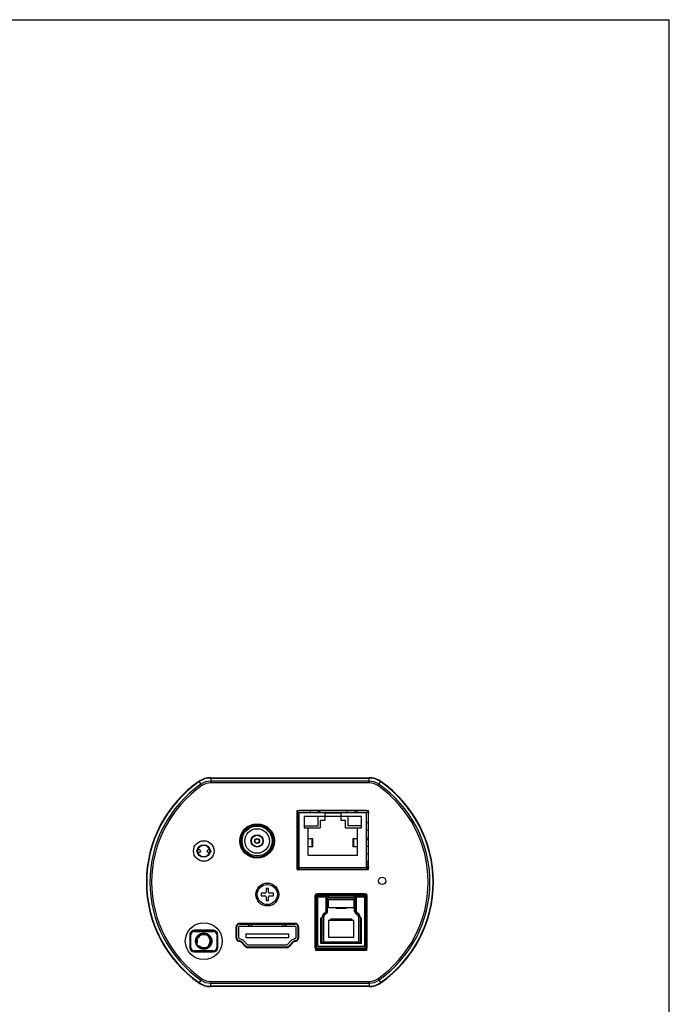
# Model space of a CAD drawing. Header units: millimetres. Extents: x 0 to 559, y 0 to 432.
# Tile 6 of 6: x 400 to 559, y 191 to 432. Entities that reach past the tile are written whole.
import ezdxf

# ---------------------------------------------------------------- set-up
doc = ezdxf.new("R2010")
doc.units = ezdxf.units.MM
doc.header["$LTSCALE"] = 30.734
doc.layers.get('0').update_dxf_attribs({"linetype": 'CONTINUOUS'})
doc.layers.add('02___PRT_ALL_AXES', color=7, linetype='CONTINUOUS')
doc.layers.add('03___PRT_ALL_CURVES', color=7, linetype='CONTINUOUS')

msp = doc.modelspace()

# ---------------------------------------------------------------- linework, layer by layer
at = {"color": 7, "linetype": 'CONTINUOUS'}
for p, q in [((0, 431.8), (558.8, 431.8)), ((558.8, 0), (558.8, 431.8)), ((444.095, 245.887), (444.821, 244.848)), ((446.957, 246.787), (446.957, 245.52)), ((446.957, 246.787), (485.575, 246.787)), ((446.957, 246.703), (485.575, 246.703)), ((485.575, 245.936), (446.957, 245.936)), ((485.575, 245.52), (446.957, 245.52)), ((485.575, 245.52), (485.575, 246.787)), ((487.712, 244.848), (488.437, 245.887)), ((468.091, 238.272), (468.091, 224.922)), ((468.556, 224.887), (468.556, 238.307)), ((468.556, 238.307), (484.976, 238.307)), ((484.942, 238.772), (468.591, 238.772)), ((471.266, 238.307), (471.266, 238.772)), ((473.266, 238.307), (473.266, 238.772)), ((473.526, 238.772), (473.526, 238.307)), ((474.766, 238.107), (474.766, 236.307)), ((478.766, 238.107), (474.766, 238.107)), ((478.766, 236.307), (478.766, 238.107)), ((480.266, 238.307), (480.266, 238.772)), ((482.266, 238.307), (482.266, 238.772)), ((482.566, 238.772), (482.566, 238.307)), ((484.976, 224.887), (484.976, 238.307)), ((485.441, 224.922), (485.441, 238.272)), ((468.091, 237.182), (468.556, 237.182)), ((469.766, 237.307), (469.766, 234.507)), ((483.766, 237.307), (469.766, 237.307)), ((473.166, 235.007), (473.166, 237.307)), ((473.666, 236.307), (473.666, 234.507)), ((474.766, 236.307), (473.666, 236.307)), ((479.866, 236.307), (478.766, 236.307)), ((479.866, 234.507), (479.866, 236.307)), ((480.366, 237.307), (480.366, 235.007)), ((483.766, 234.507), (483.766, 237.307)), ((468.556, 234.087), (468.091, 234.087)), ((469.766, 235.007), (473.166, 235.007)), ((469.766, 234.507), (473.666, 234.507)), ((470.766, 227.897), (470.766, 234.507)), ((479.866, 234.507), (483.766, 234.507)), ((483.766, 235.007), (480.366, 235.007)), ((482.766, 227.897), (482.766, 234.507)), ((484.976, 234.087), (485.441, 234.087)), ((468.556, 232.087), (468.091, 232.087)), ((471.885, 231.887), (470.766, 231.887)), ((471.733, 229.887), (471.733, 231.887)), ((471.885, 229.887), (471.885, 231.887)), ((481.647, 231.887), (481.647, 229.887)), ((481.8, 231.887), (481.647, 231.887)), ((481.8, 231.887), (481.8, 229.887)), ((482.766, 231.887), (481.8, 231.887)), ((485.441, 232.087), (484.976, 232.087)), ((485.441, 231.637), (484.976, 231.637)), ((443.746, 228.78), (443.746, 228.995)), ((443.816, 229.137), (443.763, 229.137)), ((443.816, 228.637), (443.763, 228.637)), ((443.816, 228.437), (443.811, 228.437)), ((443.816, 228.422), (443.816, 229.353)), ((468.091, 230.087), (468.556, 230.087)), ((471.885, 229.887), (470.766, 229.887)), ((481.8, 229.887), (481.647, 229.887)), ((482.766, 229.887), (481.8, 229.887)), ((484.976, 230.087), (485.441, 230.087)), ((468.556, 228.087), (468.091, 228.087)), ((470.766, 227.897), (482.766, 227.897)), ((485.441, 228.087), (484.976, 228.087)), ((484.976, 226.033), (485.441, 226.033)), ((485.398, 226.229), (485.376, 226.341)), ((485.441, 226.231), (485.398, 226.229)), ((468.091, 224.887), (485.441, 224.887)), ((468.591, 224.422), (484.942, 224.422)), ((484.976, 225.574), (485.441, 225.574)), ((484.976, 225.087), (485.441, 225.087)), ((460.466, 219.767), (460.466, 218.867)), ((461.066, 219.767), (460.466, 219.767)), ((461.066, 218.867), (461.066, 219.767)), ((459.266, 218.567), (459.266, 217.967)), ((460.166, 218.567), (459.266, 218.567)), ((459.266, 217.967), (460.166, 217.967)), ((460.466, 217.667), (460.466, 216.767)), ((460.466, 216.767), (461.066, 216.767)), ((461.066, 216.767), (461.066, 217.667)), ((462.266, 218.567), (461.366, 218.567)), ((461.366, 217.967), (462.266, 217.967)), ((462.266, 217.967), (462.266, 218.567)), ((472.601, 217.902), (472.601, 205.422)), ((472.601, 217.337), (472.766, 217.337)), ((472.601, 216.837), (472.766, 216.837)), ((472.615, 217.987), (475.591, 217.987)), ((475.091, 217.787), (472.766, 217.787)), ((472.766, 205.059), (472.766, 217.787)), ((472.966, 217.537), (472.766, 217.537)), ((472.966, 217.537), (472.966, 205.787)), ((475.591, 217.837), (473.066, 217.837)), ((473.066, 217.637), (473.066, 217.837)), ((475.166, 217.637), (473.066, 217.637)), ((475.666, 218.402), (473.101, 218.402)), ((475.086, 217.487), (475.091, 217.487)), ((475.086, 214.212), (475.086, 217.487)), ((475.091, 217.487), (475.091, 217.787)), ((475.166, 213.787), (475.166, 217.837)), ((475.591, 217.787), (475.166, 217.787)), ((475.166, 217.487), (482.366, 217.487)), ((475.466, 214.087), (475.466, 217.487)), ((475.591, 218.092), (481.941, 218.092)), ((475.591, 218.092), (475.591, 217.487)), ((481.941, 217.832), (475.591, 217.832)), ((475.591, 217.541), (481.941, 217.541)), ((481.866, 218.437), (475.666, 218.437)), ((475.666, 218.092), (475.666, 218.437)), ((481.866, 218.287), (475.666, 218.287)), ((475.666, 217.037), (481.866, 217.037)), ((475.666, 215.037), (475.666, 217.037)), ((481.866, 218.092), (481.866, 218.437)), ((484.432, 218.402), (481.866, 218.402)), ((481.866, 217.037), (481.866, 215.037)), ((481.941, 217.487), (481.941, 218.092)), ((481.941, 217.987), (484.918, 217.987)), ((482.366, 217.787), (481.941, 217.787)), ((484.466, 217.837), (481.951, 217.837)), ((482.066, 214.087), (482.066, 217.487)), ((482.366, 213.787), (482.366, 217.837)), ((484.466, 217.637), (482.366, 217.637)), ((484.766, 217.787), (482.441, 217.787)), ((482.441, 217.787), (482.441, 217.487)), ((482.441, 217.487), (482.446, 217.487)), ((482.446, 217.487), (482.446, 214.212)), ((482.566, 217.837), (482.566, 217.987)), ((483.066, 217.837), (483.066, 217.987)), ((484.466, 217.637), (484.466, 217.837)), ((484.566, 217.537), (484.766, 217.537)), ((484.566, 205.787), (484.566, 217.537)), ((484.766, 217.787), (484.766, 205.059)), ((484.766, 217.337), (484.931, 217.337)), ((484.766, 216.837), (484.931, 216.837)), ((484.931, 205.422), (484.931, 217.902)), ((474.999, 213.999), (474.384, 213.385)), ((475.466, 214.087), (475.166, 214.087)), ((475.355, 213.819), (475.166, 214.007)), ((481.866, 215.037), (475.666, 215.037)), ((477.566, 214.877), (477.566, 215.037)), ((479.966, 214.877), (477.566, 214.877)), ((479.966, 215.037), (479.966, 214.877)), ((482.066, 214.087), (482.366, 214.087)), ((482.366, 214.007), (482.178, 213.819)), ((483.149, 213.385), (482.534, 213.999)), ((475.166, 213.787), (473.766, 212.387)), ((473.766, 212.387), (473.766, 206.387)), ((474.161, 206.307), (474.161, 212.847)), ((474.541, 212.847), (474.226, 212.847)), ((474.541, 206.687), (474.541, 212.847)), ((474.653, 213.116), (474.574, 213.195)), ((474.653, 213.116), (475.355, 213.819)), ((481.866, 211.887), (475.666, 211.887)), ((475.666, 211.887), (475.666, 207.887)), ((475.966, 212.017), (476.316, 212.367)), ((475.966, 212.017), (475.966, 211.887)), ((476.446, 211.887), (476.141, 212.192)), ((476.316, 212.367), (481.216, 212.367)), ((481.391, 212.192), (481.086, 211.887)), ((481.216, 212.367), (481.566, 212.017)), ((481.566, 212.017), (481.566, 211.887)), ((481.866, 207.887), (481.866, 211.887)), ((482.178, 213.819), (482.88, 213.116)), ((483.766, 212.387), (482.366, 213.787)), ((482.88, 213.116), (482.959, 213.195)), ((482.991, 212.847), (483.306, 212.847)), ((482.991, 212.847), (482.991, 206.687)), ((483.371, 212.847), (483.371, 206.307)), ((483.766, 206.387), (483.766, 212.387)), ((447.616, 209.527), (442.916, 209.527)), ((442.916, 209.462), (442.916, 209.262)), ((447.616, 209.462), (442.916, 209.462)), ((442.916, 209.262), (447.616, 209.262)), ((443.266, 209.527), (443.266, 209.462)), ((443.766, 209.527), (443.766, 209.462)), ((444.266, 209.527), (444.266, 209.462)), ((446.266, 209.527), (446.266, 209.462)), ((446.766, 209.527), (446.766, 209.462)), ((447.266, 209.462), (447.266, 209.527)), ((447.616, 209.262), (447.616, 209.462)), ((453.101, 210.267), (453.101, 207.787)), ((453.266, 210.267), (453.266, 207.252)), ((453.766, 210.267), (453.766, 207.787)), ((467.466, 211.232), (454.066, 211.232)), ((454.066, 211.067), (467.466, 211.067)), ((454.066, 210.567), (467.466, 210.567)), ((455.466, 211.232), (455.466, 211.067)), ((455.966, 211.232), (455.966, 211.067)), ((456.266, 210.567), (456.266, 211.067)), ((456.516, 210.567), (456.516, 211.067)), ((457.016, 210.567), (457.016, 211.232)), ((464.516, 210.567), (464.516, 211.232)), ((465.016, 211.067), (465.016, 210.567)), ((465.266, 211.067), (465.266, 210.567)), ((467.766, 207.787), (467.766, 210.267)), ((468.266, 207.252), (468.266, 210.267)), ((468.266, 209.687), (468.431, 209.687)), ((468.431, 207.787), (468.431, 210.267)), ((441.851, 208.462), (441.851, 205.312)), ((441.916, 208.462), (441.916, 205.312)), ((442.116, 208.462), (441.916, 208.462)), ((441.966, 208.756), (441.966, 208.934)), ((441.995, 208.987), (442.073, 208.987)), ((442.116, 205.312), (442.116, 208.462)), ((443.766, 207.287), (443.517, 207.287)), ((443.591, 207.407), (443.548, 207.407)), ((443.591, 207.287), (443.591, 207.544)), ((443.838, 207.607), (443.619, 207.607)), ((443.693, 207.287), (443.693, 206.487)), ((443.766, 206.487), (443.766, 207.287)), ((446.674, 206.712), (446.664, 206.329)), ((448.416, 208.462), (448.416, 205.312)), ((448.616, 208.462), (448.416, 208.462)), ((448.46, 208.987), (448.538, 208.987)), ((448.566, 208.934), (448.566, 208.756)), ((448.616, 205.312), (448.616, 208.462)), ((448.616, 207.087), (448.681, 207.087)), ((448.616, 206.787), (448.681, 206.787)), ((448.681, 205.312), (448.681, 208.462)), ((453.766, 207.045), (453.766, 206.871)), ((453.781, 206.865), (454.368, 206.683)), ((454.448, 206.831), (453.83, 207.023)), ((453.978, 207.501), (454.596, 207.309)), ((455.377, 205.788), (454.471, 206.817)), ((454.846, 207.147), (455.753, 206.119)), ((455.516, 208.587), (455.516, 207.807)), ((466.016, 208.587), (455.516, 208.587)), ((455.516, 207.807), (466.016, 207.807)), ((465.78, 206.119), (466.687, 207.147)), ((466.016, 207.807), (466.016, 208.587)), ((467.062, 206.817), (466.155, 205.788)), ((466.937, 207.309), (467.555, 207.501)), ((467.703, 207.023), (467.085, 206.831)), ((467.165, 206.683), (467.752, 206.865)), ((467.766, 207.045), (467.766, 206.871)), ((474.541, 206.687), (474.241, 206.387)), ((474.541, 206.687), (482.991, 206.687)), ((475.666, 207.887), (481.866, 207.887)), ((482.991, 206.687), (483.291, 206.387)), ((441.851, 206.287), (441.916, 206.287)), ((441.851, 205.987), (441.916, 205.987)), ((441.936, 205.137), (441.869, 205.137)), ((441.916, 205.312), (442.116, 205.312)), ((441.942, 204.887), (442.012, 204.887)), ((442.916, 204.512), (442.916, 204.312)), ((447.616, 204.512), (442.916, 204.512)), ((442.916, 204.312), (447.616, 204.312)), ((443.316, 204.247), (443.316, 204.312)), ((443.766, 206.487), (443.517, 206.487)), ((443.591, 206.23), (443.591, 206.487)), ((443.616, 204.247), (443.616, 204.312)), ((443.69, 206.018), (443.69, 206.035)), ((443.857, 205.767), (444.124, 205.767)), ((443.916, 204.247), (443.916, 204.312)), ((444.766, 205.367), (444.766, 205.158)), ((445.766, 205.158), (445.766, 205.367)), ((446.616, 204.247), (446.616, 204.312)), ((446.664, 206.329), (446.67, 206.369)), ((446.67, 206.369), (446.67, 206.367)), ((446.916, 204.312), (446.916, 204.247)), ((447.216, 204.312), (447.216, 204.247)), ((447.616, 204.312), (447.616, 204.512)), ((448.416, 205.312), (448.616, 205.312)), ((448.52, 204.887), (448.591, 204.887)), ((448.566, 204.887), (448.566, 205.019)), ((448.656, 205.087), (448.59, 205.087)), ((448.681, 206.487), (448.616, 206.487)), ((454.368, 206.683), (455.254, 205.679)), ((455.443, 205.517), (466.09, 205.517)), ((455.978, 206.017), (465.555, 206.017)), ((455.978, 205.352), (465.555, 205.352)), ((466.243, 205.887), (466.463, 205.887)), ((466.279, 205.679), (467.165, 206.683)), ((466.551, 206.237), (466.771, 206.237)), ((472.601, 205.687), (472.766, 205.687)), ((472.667, 205.187), (472.766, 205.187)), ((472.966, 205.787), (472.766, 205.787)), ((484.766, 205.167), (472.766, 205.167)), ((473.066, 205.687), (484.466, 205.687)), ((473.066, 205.687), (473.066, 205.487)), ((473.101, 204.922), (484.432, 204.922)), ((473.766, 206.387), (483.766, 206.387)), ((483.371, 206.307), (474.161, 206.307)), ((477.016, 205.167), (477.016, 204.922)), ((478.016, 204.922), (478.016, 205.167)), ((479.516, 205.167), (479.516, 204.922)), ((480.516, 204.922), (480.516, 205.167)), ((484.466, 205.687), (484.466, 205.487)), ((484.566, 205.787), (484.766, 205.787)), ((484.766, 205.687), (484.931, 205.687)), ((484.766, 205.187), (484.866, 205.187)), ((442.916, 204.247), (447.616, 204.247)), ((444.821, 197.727), (444.095, 196.687)), ((487.712, 197.727), (488.437, 196.687)), ((446.957, 197.055), (485.575, 197.055)), ((446.957, 195.787), (446.957, 197.055)), ((446.957, 196.639), (485.575, 196.639)), ((485.575, 195.871), (446.957, 195.871)), ((485.575, 195.787), (446.957, 195.787)), ((485.575, 197.055), (485.575, 195.787))]:
    msp.add_line(p, q, dxfattribs=at)
at = {"color": 5, "linetype": 'CONTINUOUS'}
for p, q in [((472.466, 218.137), (485.066, 218.137)), ((472.466, 205.187), (472.466, 218.137)), ((485.066, 218.137), (485.066, 205.187)), ((472.667, 205.187), (472.466, 205.187)), ((484.766, 205.187), (472.766, 205.187)), ((485.066, 205.187), (484.866, 205.187))]:
    msp.add_line(p, q, dxfattribs=at)
at = {"color": 40, "linetype": 'CONTINUOUS'}
for p, q in [((472.566, 218.437), (475.666, 218.437)), ((472.566, 218.387), (472.566, 218.437)), ((481.866, 218.437), (484.966, 218.437)), ((484.966, 218.437), (484.966, 218.387)), ((484.966, 204.887), (472.566, 204.887))]:
    msp.add_line(p, q, dxfattribs=at)
at = {"color": 4, "linetype": 'CONTINUOUS'}
for p, q in [((472.566, 218.387), (475.666, 218.387)), ((472.566, 204.567), (472.566, 218.387)), ((481.866, 218.387), (484.966, 218.387)), ((484.966, 218.387), (484.966, 204.567)), ((442.916, 209.462), (442.561, 209.462)), ((447.971, 209.462), (447.666, 209.462)), ((484.966, 204.567), (472.566, 204.567))]:
    msp.add_line(p, q, dxfattribs=at)
at = {"color": 6, "linetype": 'CONTINUOUS'}
msp.add_line((446.674, 206.712), (446.67, 206.369), dxfattribs=at)
at = {"color": 7, "linetype": 'CONTINUOUS'}
for points in [[(468.091, 238.272), (468.116, 238.427), (468.187, 238.566), (468.297, 238.677), (468.437, 238.748), (468.591, 238.772)], [(484.942, 238.772), (485.096, 238.748), (485.235, 238.677), (485.346, 238.566), (485.417, 238.427), (485.441, 238.272)], [(485.277, 226.341), (485.2, 226.331), (485.113, 226.319), (485.015, 226.302), (484.976, 226.295)], [(485.376, 226.341), (485.373, 226.343), (485.365, 226.344), (485.353, 226.345), (485.338, 226.345), (485.32, 226.344), (485.299, 226.343), (485.277, 226.341)], [(468.591, 224.422), (468.437, 224.447), (468.297, 224.518), (468.187, 224.628), (468.116, 224.768), (468.091, 224.922)], [(485.441, 224.922), (485.417, 224.768), (485.346, 224.628), (485.235, 224.518), (485.096, 224.447), (484.942, 224.422)], [(472.601, 217.902), (472.626, 218.057), (472.697, 218.196), (472.807, 218.307), (472.947, 218.378), (473.101, 218.402)], [(484.432, 218.402), (484.586, 218.378), (484.725, 218.307), (484.836, 218.196), (484.907, 218.057), (484.931, 217.902)], [(473.101, 204.922), (472.947, 204.947), (472.807, 205.018), (472.697, 205.128), (472.626, 205.268), (472.601, 205.422)], [(484.931, 205.422), (484.907, 205.268), (484.836, 205.128), (484.725, 205.018), (484.586, 204.947), (484.432, 204.922)]]:
    msp.add_lwpolyline(points, dxfattribs=at)
for centre, radius in [((458.266, 231.337), 4.215), ((458.266, 231.337), 3.95), ((458.266, 231.337), 3.65), ((458.266, 231.337), 3), ((445.266, 228.887), 2.515), ((458.266, 231.337), 1.5), ((458.266, 231.337), 1.4), ((458.266, 231.337), 0.6), ((458.266, 231.337), 0.5), ((445.266, 228.887), 1.533), ((445.266, 228.887), 1.45), ((460.766, 218.267), 2.8), ((445.266, 206.887), 2), ((445.266, 206.887), 1.8)]:
    msp.add_circle(centre, radius, dxfattribs=at)
at = {"color": 4, "linetype": 'CONTINUOUS'}
msp.add_circle((445.266, 206.887), 4.5, dxfattribs=at)
at = {"color": 7, "linetype": 'CONTINUOUS'}
for centre, radius, start, end in [((461.266, 221.287), 30, 124.91521, 235.08479), ((461.266, 221.287), 29.916, 124.91529, 235.08471), ((461.266, 221.287), 29.148, 124.91529, 235.08472), ((446.957, 241.787), 5, 90, 124.91521), ((446.957, 241.787), 4.916, 90, 124.91573), ((446.957, 241.787), 4.148, 90, 124.91583), ((446.957, 241.787), 3.732, 90, 124.91521), ((485.575, 241.787), 5, 55.08479, 90), ((485.575, 241.787), 4.916, 55.08427, 90), ((485.575, 241.787), 4.148, 55.08425, 90), ((485.575, 241.787), 3.732, 55.08479, 90), ((471.266, 221.287), 29.148, 304.91529, 55.08472), ((471.266, 221.287), 29.916, 304.91529, 55.08471), ((471.266, 221.287), 30, 304.91521, 55.08479), ((461.266, 221.287), 28.732, 124.91521, 235.08479), ((471.266, 221.287), 28.732, 304.91521, 55.08479), ((486.266, 238.287), 0.85, 174.77755, 191.97978), ((485.766, 235.787), 0.5, 131.02091, 228.97909), ((460.166, 218.867), 0.3, 270, 360), ((461.366, 218.867), 0.3, 180, 270), ((460.166, 217.667), 0.3, 0, 90), ((461.366, 217.667), 0.3, 90, 180), ((473.066, 217.537), 0.3, 90, 122.9185), ((473.066, 217.537), 0.1, 90, 180), ((484.466, 217.537), 0.3, 57.08149, 90), ((484.466, 217.537), 0.1, 0, 90), ((474.786, 214.212), 0.3, 315.00806, 360), ((475.086, 214.087), 0.38, 315.00806, 360), ((482.446, 214.087), 0.38, 180, 224.99194), ((482.746, 214.212), 0.3, 180, 224.99194), ((474.921, 212.847), 0.76, 135.00806, 180), ((474.921, 212.847), 0.38, 135.00806, 180), ((482.611, 212.847), 0.38, 0, 44.99194), ((482.611, 212.847), 0.76, 0, 44.99194), ((442.916, 208.462), 1.065, 90, 180), ((442.916, 208.462), 1, 90, 180), ((442.916, 208.462), 0.8, 90, 180), ((447.616, 208.462), 1.065, 0, 90), ((447.616, 208.462), 1, 0, 90), ((447.616, 208.462), 0.8, 0, 90), ((453.266, 209.587), 0.5, 250.57644, 270), ((454.066, 210.267), 0.965, 90, 180), ((454.066, 210.267), 0.8, 90, 180), ((454.066, 210.267), 0.3, 90, 180), ((467.466, 210.267), 0.965, 0, 90), ((467.466, 210.267), 0.8, 0, 90), ((467.466, 210.267), 0.3, 0, 90), ((445.266, 206.887), 1.6, 224.427, 153.25632), ((454.066, 207.787), 0.965, 180, 252.79625), ((454.066, 207.787), 0.8, 180, 252.79625), ((454.066, 207.787), 0.3, 180, 252.79625), ((454.433, 206.784), 0.05, 41.40196, 72.79625), ((454.433, 206.784), 0.55, 41.40196, 72.79625), ((467.1, 206.784), 0.55, 107.20375, 138.59804), ((467.1, 206.784), 0.05, 107.20375, 138.59804), ((467.466, 207.787), 0.3, 287.20375, 360), ((467.466, 207.787), 0.8, 287.20375, 360), ((467.466, 207.787), 0.965, 287.20375, 360), ((442.916, 205.312), 1.065, 180, 270), ((442.916, 205.312), 1, 180, 270), ((442.916, 205.312), 0.8, 180, 270), ((443.341, 206.007), 0.35, 4.47978, 44.41531), ((447.616, 205.312), 1.065, 270, 360), ((447.616, 205.312), 1, 270, 360), ((447.616, 205.312), 0.8, 270, 360), ((455.978, 206.317), 0.965, 221.40196, 270), ((455.978, 206.317), 0.8, 221.40196, 270), ((455.978, 206.317), 0.3, 221.40196, 270), ((465.555, 206.317), 0.3, 270, 318.59804), ((465.555, 206.317), 0.8, 270, 318.59804), ((465.555, 206.317), 0.965, 270, 318.59804), ((472.166, 205.137), 0.6, 353.05674, 360), ((473.066, 205.787), 0.1, 180, 270), ((484.466, 205.787), 0.1, 270, 360), ((446.957, 200.787), 4.148, 235.08425, 270), ((446.957, 200.787), 3.732, 235.08479, 270), ((485.575, 200.787), 3.732, 270, 304.91521), ((485.575, 200.787), 4.148, 270, 304.91583), ((446.957, 200.787), 5, 235.08479, 270), ((446.957, 200.787), 4.916, 235.08427, 270), ((485.575, 200.787), 4.916, 270, 304.91573), ((485.575, 200.787), 5, 270, 304.91521)]:
    msp.add_arc(centre, radius, start, end, dxfattribs=at)
at = {"layer": '02___PRT_ALL_AXES', "color": 7, "linetype": 'CONTINUOUS'}
for p, q in [((482.266, 217.987), (482.266, 217.837)), ((454.766, 206.232), (454.766, 206.481))]:
    msp.add_line(p, q, dxfattribs=at)
for centre, radius in [((488.766, 221.587), 0.9), ((460.766, 218.267), 2.45)]:
    msp.add_circle(centre, radius, dxfattribs=at)
at = {"layer": '03___PRT_ALL_CURVES', "color": 4, "linetype": 'CONTINUOUS'}
for p, q in [((468.056, 224.387), (468.056, 238.807)), ((468.056, 238.807), (485.476, 238.807)), ((468.097, 238.307), (468.556, 238.307)), ((485.436, 238.307), (484.946, 238.307)), ((485.476, 224.387), (485.476, 238.807)), ((468.056, 224.387), (485.476, 224.387)), ((453.994, 211.067), (453.527, 211.067)), ((468.006, 211.067), (467.538, 211.067)), ((466.366, 205.887), (466.243, 205.887))]:
    msp.add_line(p, q, dxfattribs=at)
for centre in [(443.996, 228.887), (446.536, 228.887)]:
    msp.add_circle(centre, 0.445, dxfattribs=at)

doc.saveas('drawing.dxf')
